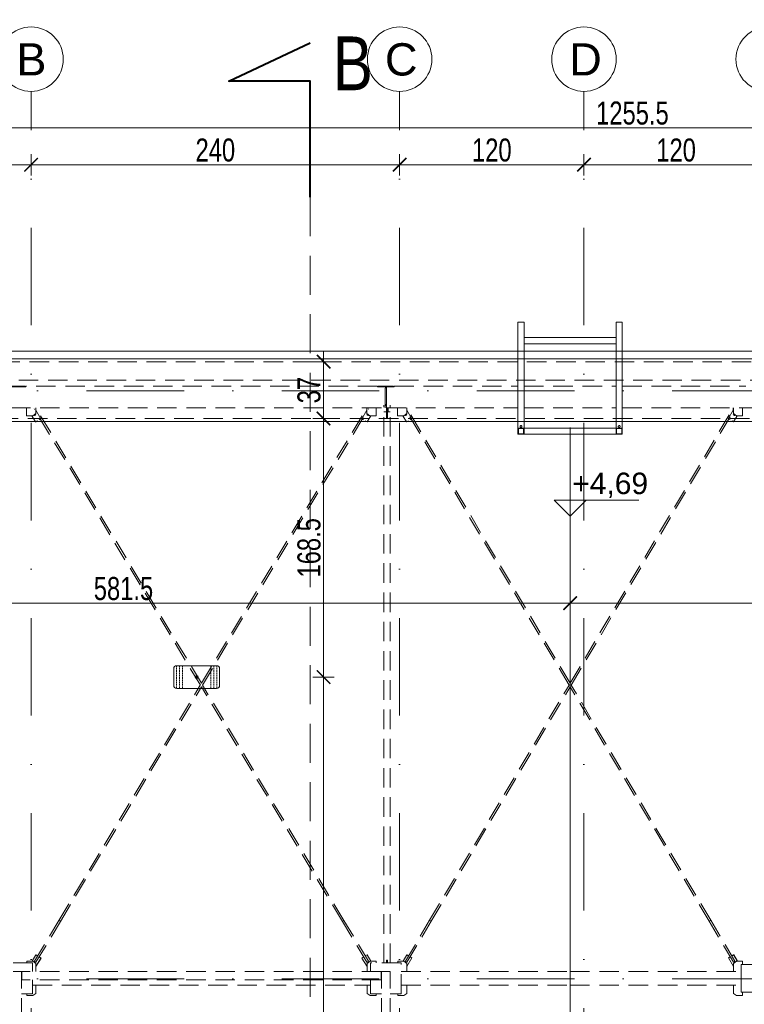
# Model space of a CAD drawing. Header units: millimetres. Extents: x -13532 to 2392, y -5241 to 5322.
# Tile 10 of 256: x -11292 to -10820, y -208 to 433. Entities that reach past the tile are written whole.
import ezdxf

# ---------------------------------------------------------------- set-up
doc = ezdxf.new("R2010")
doc.units = ezdxf.units.MM
for name, pattern in [('DASH', [0.75, 0.5, -0.25]), ('DASHED', [19.05, 12.7, -6.35]), ('KRESKAKROPKA2', [12.7, 6.35, -3.175, 0, -3.175]), ('XKITLINE00', [0])]:
    doc.linetypes.add(name, pattern=pattern)
doc.layers.get('Defpoints').update_dxf_attribs({"true_color": 0xdae6d4})
for name, color, linetype, lineweight in [('- AGP-1_OPISY', 7, 'Continuous', 9), ('- AGP-1_WYMIARY', 8, 'Continuous', 9), ('cz-sr', 150, 'Continuous', 15), ('dach', 151, 'Continuous', 9), ('LINII', 7, 'Continuous', 15), ('Wymiarowanie - Poziomy - AGP1', 172, 'Continuous', 5)]:
    doc.layers.add(name, color=color, linetype=linetype, lineweight=lineweight)
for name, color, linetype, lineweight, true_color in [('a___wymiary', 7, 'Continuous', 5, 0x666666), ('KONSTRUKCJA - CIE - AGP1', 7, 'Continuous', 5, 0xbfbfbf), ('OPIS - AGP1', 7, 'Continuous', 0, 0x7f7f7f), ('OSI', 7, 'KRESKAKROPKA2', 5, 0x7f7f7f), ('wymiary', 7, 'Continuous', 5, 0x7f7f7f), ('WYMIARY - AGP1', 7, 'Continuous', 5, 0x716d5a)]:
    doc.layers.add(name, color=color, linetype=linetype, lineweight=lineweight, true_color=true_color)
doc.styles.add('ARIAL', font='arial.ttf', dxfattribs={"width": 0.8})
doc.styles.add('ARIAL NARROW', font='ARIALN.TTF', dxfattribs={"width": 0.9})
doc.styles.add('GENERATED_STYLE_2', font='ARIAL.TTF', dxfattribs={"width": 0.999153})
doc.dimstyles.new('wymiary agp1', dxfattribs={"dimtxt": 15, "dimasz": 5, "dimexe": 5, "dimexo": 5, "dimgap": 1.8, "dimtad": 1, "dimdec": 3, "dimrnd": 0.5, "dimdsep": 46, "dimtxsty": 'ARIAL NARROW', "dimblk": 'znacznik', "dimcen": 1.5, "dimse1": 1, "dimse2": 1, "dimclrd": 256, "dimclre": 256, "dimazin": 0, "dimtfac": 1, "dimtdec": 3, "dimtmove": 1, "dimatfit": 3, "dimldrblk": 'znacznik', "dimfxl": 1000, "dimfxlon": 1, "dimlwd": -1, "dimarcsym": 0})

# ---------------------------------------------------------------- blocks, each defined once
blk = doc.blocks.new('osi')
at = {"layer": 'OSI', "ltscale": 10}
for p, q in [((-11284.44, 845.85), (-11284.44, 3158.85)), ((-11044.44, 845.85), (-11044.44, 3158.85)), ((-10924.41, 845.85), (-10924.41, 3158.85)), ((-11756.72, 2963.85), (-9340.14, 2963.85)), ((-11756.72, 2580.85), (-9340.14, 2580.85))]:
    blk.add_line(p, q, dxfattribs=at)
at = {"layer": 'OSI', "linetype": 'Continuous'}
for centre in [(-11284.44, 3179.85), (-11044.44, 3179.85), (-10924.41, 3179.85), (-10804.44, 3179.85)]:
    blk.add_circle(centre, 21, dxfattribs=at)
at = {"layer": 'LINII', "color": 18, "true_color": 0x000000, "char_height": 21, "width": 24.1308, "attachment_point": 1, "style": 'ARIAL'}
for s, insert in [('{\\W1;B}', (-11294.01, 3190.23)), ('{\\W1;C}', (-11054.01, 3190.23)), ('{\\W1;D}', (-10933.98, 3190.23))]:
    blk.add_mtext(s, dxfattribs=dict(at, insert=insert))
blk = doc.blocks.new('znacznik')
at = {"layer": 'a___wymiary'}
for p, q in [((0, 1.39), (0, -1.39)), ((1.39, 0), (-1.39, 0))]:
    blk.add_line(p, q, dxfattribs=at)
at = {"layer": 'a___wymiary', "const_width": 0.2}
blk.add_lwpolyline([(0.88, 0.88), (-0.88, -0.88)], dxfattribs=at)
blk = doc.blocks.new('*D659')
at = {"layer": 'Defpoints', "color": 0}
for p in [(-11266.58, 173.06), (-11093.94, 173.06), (-11250.19, 4.64)]:
    blk.add_point(p, dxfattribs=at)
at = {"layer": 'WYMIARY - AGP1'}
blk.add_line((-11093.94, 9.64), (-11093.94, 168.06), dxfattribs=at)
at = {"layer": 'WYMIARY - AGP1', "xscale": 5, "yscale": 5, "zscale": 5}
for p, rotation in [((-11093.94, 173.06), 90), ((-11093.94, 4.64), 270)]:
    blk.add_blockref('znacznik', p, dxfattribs=dict(at, rotation=rotation))
at = {"layer": 'WYMIARY - AGP1', "color": 18, "true_color": 0x000000, "insert": (-11103.4, 88.85), "char_height": 15, "attachment_point": 5, "rotation": 90, "style": 'ARIAL NARROW'}
blk.add_mtext('168.5', dxfattribs=at)
blk = doc.blocks.new('zabezp')
at = {"layer": '- AGP-1_WYMIARY'}
h = blk.add_hatch(color=7, dxfattribs=at)
h.dxf.hatch_style = 1
h.paths.add_polyline_path([(-16112.59, 5302.07, 1), (-16114.59, 5302.07, 1)])
at = {"layer": '- AGP-1_WYMIARY', "color": 7}
blk.add_lwpolyline([(-16128.51, 5307.51), (-16128.51, 5296.63, 0.414214), (-16126.51, 5294.63), (-16100.67, 5294.63, 0.414214), (-16098.67, 5296.63), (-16098.67, 5307.51, 0.414214), (-16100.67, 5309.51), (-16126.51, 5309.51, 0.414214)], format="xyb", close=True, dxfattribs=at)
at = {"layer": '- AGP-1_WYMIARY', "color": 7, "linetype": 'DASH', "ltscale": 2}
for points in [[(-16126.73, 5309.51), (-16126.73, 5294.63)], [(-16124.73, 5309.51), (-16124.73, 5294.63)], [(-16122.73, 5309.51), (-16122.73, 5294.63)], [(-16104.44, 5309.51), (-16104.44, 5294.63)], [(-16102.44, 5309.51), (-16102.44, 5294.63)], [(-16100.44, 5309.51), (-16100.44, 5294.63)]]:
    blk.add_lwpolyline(points, dxfattribs=at)
at = {"layer": '- AGP-1_WYMIARY', "color": 7}
blk.add_circle((-16113.59, 5302.07), 1, dxfattribs=at)
blk = doc.blocks.new('*D663')
at = {"layer": 'Defpoints', "color": 0}
for p in [(-11161.69, 4.64), (-11093.94, 4.64), (-11161.69, -495.36)]:
    blk.add_point(p, dxfattribs=at)
at = {"layer": 'WYMIARY - AGP1'}
blk.add_line((-11093.94, -490.36), (-11093.94, -0.36), dxfattribs=at)
at = {"layer": 'WYMIARY - AGP1', "xscale": 5, "yscale": 5, "zscale": 5}
for p, rotation in [((-11093.94, 4.64), 90), ((-11093.94, -495.36), 270)]:
    blk.add_blockref('znacznik', p, dxfattribs=dict(at, rotation=rotation))
at = {"layer": 'WYMIARY - AGP1', "color": 18, "true_color": 0x000000, "insert": (-11103.4, -245.36), "char_height": 15, "attachment_point": 5, "rotation": 90, "style": 'ARIAL NARROW'}
blk.add_mtext('500', dxfattribs=at)
blk = doc.blocks.new('DFGSGSGS')
at = {"layer": '- AGP-1_OPISY', "lineweight": 40}
blk.add_lwpolyline([(-11102.64, 3089.9), (-11102.64, 3165.64), (-11155.56, 3165.64), (-11102.64, 3190.41)], dxfattribs=at)
at = {"layer": '- AGP-1_OPISY', "linetype": 'DASHED', "lineweight": 0, "ltscale": 2}
blk.add_lwpolyline([(-11102.64, 3089.9), (-11102.64, 949.99)], dxfattribs=at)
at = {"layer": '- AGP-1_OPISY', "insert": (-11088, 3159.65), "char_height": 35, "width": 38.8305, "attachment_point": 7, "style": 'ARIAL'}
blk.add_mtext('B', dxfattribs=at)
blk = doc.blocks.new('*D1012')
at = {"layer": 'Defpoints', "color": 0}
for p in [(-10296.71, 362.49), (-11552.11, 173.81), (-10296.71, 169.56)]:
    blk.add_point(p, dxfattribs=at)
at = {"layer": 'WYMIARY - AGP1'}
blk.add_line((-11547.11, 362.49), (-10301.71, 362.49), dxfattribs=at)
at = {"layer": 'WYMIARY - AGP1', "xscale": 5, "yscale": 5, "zscale": 5, "rotation": 180}
blk.add_blockref('znacznik', (-11552.11, 362.49), dxfattribs=at)
at = {"layer": 'WYMIARY - AGP1', "xscale": 5, "yscale": 5, "zscale": 5}
blk.add_blockref('znacznik', (-10296.71, 362.49), dxfattribs=at)
at = {"layer": 'WYMIARY - AGP1', "color": 18, "true_color": 0x000000, "insert": (-10892.85, 371.95), "char_height": 15, "attachment_point": 5, "style": 'ARIAL NARROW'}
blk.add_mtext('1255.5', dxfattribs=at)
blk = doc.blocks.new('*D1013')
at = {"layer": 'Defpoints', "color": 0}
for p in [(-11284.44, 338.4), (-11284.44, 237.03), (-11533.21, 223.38)]:
    blk.add_point(p, dxfattribs=at)
at = {"layer": 'WYMIARY - AGP1'}
blk.add_line((-11528.21, 338.4), (-11289.44, 338.4), dxfattribs=at)
at = {"layer": 'WYMIARY - AGP1', "xscale": 5, "yscale": 5, "zscale": 5, "rotation": 180}
blk.add_blockref('znacznik', (-11533.21, 338.4), dxfattribs=at)
at = {"layer": 'WYMIARY - AGP1', "xscale": 5, "yscale": 5, "zscale": 5}
blk.add_blockref('znacznik', (-11284.44, 338.4), dxfattribs=at)
at = {"layer": 'WYMIARY - AGP1', "color": 18, "true_color": 0x000000, "insert": (-11408.82, 347.86), "char_height": 15, "attachment_point": 5, "style": 'ARIAL NARROW'}
blk.add_mtext('249', dxfattribs=at)
blk = doc.blocks.new('*D1181')
at = {"layer": 'Defpoints', "color": 0}
for p in [(-11093.94, 210.08), (-11006.79, 210.08), (-11006.79, 173.08)]:
    blk.add_point(p, dxfattribs=at)
at = {"layer": 'WYMIARY - AGP1'}
blk.add_line((-11093.94, 178.08), (-11093.94, 205.08), dxfattribs=at)
at = {"layer": 'WYMIARY - AGP1', "xscale": 5, "yscale": 5, "zscale": 5}
for p, rotation in [((-11093.94, 210.08), 90), ((-11093.94, 173.08), 270)]:
    blk.add_blockref('znacznik', p, dxfattribs=dict(at, rotation=rotation))
at = {"layer": 'WYMIARY - AGP1', "color": 18, "true_color": 0x000000, "insert": (-11103.4, 191.58), "char_height": 15, "attachment_point": 5, "rotation": 90, "style": 'ARIAL NARROW'}
blk.add_mtext('37', dxfattribs=at)
blk = doc.blocks.new('dffdh')
at = {"layer": 'KONSTRUKCJA - CIE - AGP1', "linetype": 'DASHED'}
for p, q in [((-32203.33, 7894.74), (-32199.33, 7894.74)), ((-32203.33, 7825.74), (-32203.33, 7894.74)), ((-32199.33, 7825.74), (-32199.33, 7894.74)), ((-32139.36, 7894.74), (-32135.36, 7894.74)), ((-32139.36, 7825.74), (-32139.36, 7894.74)), ((-32135.36, 7825.74), (-32135.36, 7894.74)), ((-32199.33, 7884.74), (-32199.33, 7880.74)), ((-32199.33, 7884.74), (-32139.36, 7884.74)), ((-32139.36, 7884.74), (-32139.36, 7880.74)), ((-32199.33, 7880.74), (-32139.36, 7880.74)), ((-32523.73, 7852.67), (-32534.73, 7852.67)), ((-32524.24, 7853.07), (-32534.24, 7853.07)), ((-32524.24, 7852.67), (-32524.24, 7853.07)), ((-32524.24, 7852.81), (-32523.73, 7852.81)), ((-32294.8, 7853.07), (-32523.73, 7853.07)), ((-32523.73, 7853.07), (-32523.73, 7852.67)), ((-32294.8, 7852.67), (-32294.8, 7853.07)), ((-32289.79, 7852.67), (-32294.8, 7852.67)), ((-32284.3, 7853.07), (-32294.3, 7853.07)), ((-32294.3, 7853.07), (-32294.3, 7852.67)), ((-32289.79, 7839.07), (-32289.79, 7852.67)), ((-32289.79, 7852.57), (-32288.8, 7852.57)), ((-32289.79, 7852.07), (-32288.8, 7852.07)), ((-32283.79, 7852.67), (-32288.8, 7852.67)), ((-32288.8, 7852.67), (-32288.8, 7839.07)), ((-32284.3, 7852.67), (-32284.3, 7853.07)), ((-32284.3, 7852.81), (-32283.79, 7852.81)), ((-32283.79, 7853.07), (-32203.33, 7853.08)), ((-32283.79, 7853.07), (-32283.79, 7852.67)), ((-32199.33, 7853.08), (-32139.36, 7853.08)), ((-32135.36, 7853.08), (-32054.81, 7853.08)), ((-32762.1, 7839.07), (-32289.79, 7839.07)), ((-32523.25, 7833.84), (-32523.25, 7839.07)), ((-32410.1, 7658.38), (-32518.22, 7838.26)), ((-32517.25, 7835.34), (-32517.25, 7839.07)), ((-32513.92, 7831.87), (-32517.24, 7837.39)), ((-32517.23, 7837.39), (-32517.23, 7839.07)), ((-32513.91, 7831.87), (-32517.23, 7837.41)), ((-32409.4, 7659.54), (-32517.19, 7838.88)), ((-32409.41, 7659.56), (-32301.69, 7838.88)), ((-32408.71, 7658.39), (-32300.66, 7838.26)), ((-32301.63, 7837.37), (-32304.94, 7831.87)), ((-32301.63, 7835.34), (-32301.63, 7839.07)), ((-32295.63, 7833.84), (-32295.63, 7839.07)), ((-32295.62, 7839.07), (-32295.62, 7833.84)), ((-32290.57, 7477.38), (-32290.57, 7840.67)), ((-32289.79, 7841.07), (-32288.8, 7841.07)), ((-32289.79, 7840.42), (-32288.8, 7840.42)), ((-32288.87, 7840.42), (-32288.87, 7832.37)), ((-32288.8, 7839.07), (-32203.33, 7839.08)), ((-32288.33, 7836.84), (-32288.33, 7839.07)), ((-32287.73, 7839.07), (-32287.73, 7836.84)), ((-32286.57, 7477.38), (-32286.57, 7840.67)), ((-32281.65, 7833.84), (-32281.65, 7839.07)), ((-32170, 7658.38), (-32276.64, 7838.25)), ((-32275.65, 7835.34), (-32275.65, 7839.07)), ((-32272.36, 7831.84), (-32275.64, 7837.36)), ((-32275.63, 7837.36), (-32275.63, 7839.07)), ((-32272.36, 7831.84), (-32275.63, 7837.36)), ((-32169.3, 7659.56), (-32275.6, 7838.87)), ((-32199.33, 7825.74), (-32199.33, 7839.08)), ((-32199.33, 7839.08), (-32139.36, 7839.08)), ((-32169.3, 7659.57), (-32063.07, 7838.87)), ((-32168.61, 7658.39), (-32062.03, 7838.25)), ((-32135.36, 7825.74), (-32135.35, 7839.08)), ((-32135.36, 7839.08), (-32049.8, 7839.08)), ((-32063.03, 7837.36), (-32066.31, 7831.83)), ((-32063.04, 7837.36), (-32063.04, 7839.08)), ((-32063.02, 7835.34), (-32063.02, 7839.08)), ((-32057.02, 7833.84), (-32057.02, 7839.08)), ((-32519.24, 7833.84), (-32523.25, 7833.84)), ((-32519.77, 7833.84), (-32517.35, 7829.81)), ((-32519.25, 7833.84), (-32517.25, 7835.34)), ((-32518.22, 7833.96), (-32518.08, 7834.05)), ((-32518.08, 7834.05), (-32517.72, 7834.27)), ((-32517.72, 7834.27), (-32517.35, 7834.48)), ((-32517.35, 7834.48), (-32517.19, 7834.57)), ((-32517.25, 7835.34), (-32517.24, 7835.34)), ((-32515.13, 7831.14), (-32513.92, 7831.87)), ((-32515.12, 7831.14), (-32513.91, 7831.87)), ((-32513.92, 7831.87), (-32513.91, 7831.87)), ((-32304.94, 7831.87), (-32303.75, 7831.15)), ((-32301.53, 7834.48), (-32301.69, 7834.57)), ((-32301.69, 7834.57), (-32301.55, 7834.48)), ((-32299.63, 7833.84), (-32301.63, 7835.34)), ((-32301.55, 7834.48), (-32301.19, 7834.27)), ((-32301.16, 7834.27), (-32301.53, 7834.48)), ((-32301.51, 7829.81), (-32299.09, 7833.84)), ((-32301.5, 7829.81), (-32299.07, 7833.84)), ((-32301.19, 7834.27), (-32300.82, 7834.05)), ((-32300.8, 7834.05), (-32301.16, 7834.27)), ((-32300.82, 7834.05), (-32300.66, 7833.96)), ((-32300.66, 7833.96), (-32300.8, 7834.05)), ((-32295.63, 7833.84), (-32299.63, 7833.84)), ((-32295.62, 7833.84), (-32295.63, 7833.84)), ((-32290.57, 7836.37), (-32288.87, 7836.37)), ((-32288.87, 7836.87), (-32288.33, 7836.87)), ((-32288.87, 7832.37), (-32288.27, 7832.37)), ((-32287.73, 7836.84), (-32288.33, 7836.84)), ((-32288.27, 7832.37), (-32288.27, 7836.84)), ((-32288.27, 7836.37), (-32286.57, 7836.37)), ((-32277.64, 7833.84), (-32281.65, 7833.84)), ((-32278.2, 7833.84), (-32275.8, 7829.8)), ((-32277.65, 7833.84), (-32275.65, 7835.34)), ((-32276.64, 7833.95), (-32276.49, 7834.04)), ((-32276.49, 7834.04), (-32276.12, 7834.26)), ((-32276.12, 7834.26), (-32275.76, 7834.47)), ((-32275.76, 7834.47), (-32275.6, 7834.56)), ((-32275.65, 7835.34), (-32275.64, 7835.34)), ((-32273.57, 7831.12), (-32272.36, 7831.84)), ((-32272.36, 7831.84), (-32272.36, 7831.84)), ((-32066.31, 7831.83), (-32065.1, 7831.12)), ((-32063.07, 7834.56), (-32062.91, 7834.47)), ((-32063.03, 7835.34), (-32063.02, 7835.34)), ((-32063.02, 7835.34), (-32061.02, 7833.84)), ((-32062.91, 7834.47), (-32062.55, 7834.26)), ((-32062.87, 7829.8), (-32060.47, 7833.84)), ((-32062.87, 7829.8), (-32060.47, 7833.84)), ((-32062.55, 7834.26), (-32062.18, 7834.04)), ((-32062.18, 7834.04), (-32062.03, 7833.95)), ((-32061.03, 7833.84), (-32061.02, 7833.84)), ((-32061.02, 7833.84), (-32057.02, 7833.84)), ((-32517.35, 7829.81), (-32516.16, 7830.52)), ((-32517.35, 7829.81), (-32517.33, 7829.81)), ((-32517.33, 7829.81), (-32516.15, 7830.52)), ((-32302.72, 7830.53), (-32301.51, 7829.81)), ((-32301.51, 7829.81), (-32301.5, 7829.81)), ((-32275.8, 7829.8), (-32274.6, 7830.51)), ((-32203.33, 7821.74), (-32203.33, 7825.74)), ((-32203.33, 7825.74), (-32199.33, 7825.74)), ((-32199.33, 7825.74), (-32203.33, 7825.74)), ((-32199.63, 7825.44), (-32203.03, 7825.44)), ((-32203.03, 7825.44), (-32203.03, 7822.04)), ((-32199.63, 7822.04), (-32199.63, 7825.44)), ((-32199.33, 7825.74), (-32199.33, 7821.74)), ((-32199.33, 7825.74), (-32139.36, 7825.74)), ((-32139.36, 7821.74), (-32139.36, 7825.74)), ((-32139.36, 7825.74), (-32135.36, 7825.74)), ((-32135.36, 7825.74), (-32139.36, 7825.74)), ((-32135.66, 7825.44), (-32139.06, 7825.44)), ((-32139.06, 7825.44), (-32139.06, 7822.04)), ((-32135.66, 7822.04), (-32135.66, 7825.44)), ((-32135.36, 7825.74), (-32135.36, 7821.74)), ((-32064.07, 7830.51), (-32062.87, 7829.8)), ((-32062.87, 7829.8), (-32062.87, 7829.8)), ((-32062.87, 7829.8), (-32062.87, 7829.8)), ((-32199.33, 7821.74), (-32203.33, 7821.74)), ((-32203.03, 7822.04), (-32199.63, 7822.04)), ((-32199.33, 7821.74), (-32139.36, 7821.74)), ((-32135.36, 7821.74), (-32139.36, 7821.74)), ((-32139.06, 7822.04), (-32135.66, 7822.04)), ((-32502.2, 7505.09), (-32410.11, 7658.39)), ((-32316.57, 7505.09), (-32408.72, 7658.4)), ((-32260.77, 7505.2), (-32170, 7658.39)), ((-32077.78, 7505.19), (-32168.61, 7658.39)), ((-32501.17, 7504.48), (-32409.41, 7657.23)), ((-32317.6, 7504.47), (-32409.42, 7657.24)), ((-32259.74, 7504.59), (-32169.3, 7657.21)), ((-32078.81, 7504.58), (-32169.31, 7657.22)), ((-32518.16, 7478.52), (-32502.2, 7505.09)), ((-32517.13, 7477.9), (-32501.17, 7504.48)), ((-32502.2, 7505.09), (-32502.05, 7505)), ((-32502.05, 7505), (-32502.2, 7505.09)), ((-32502.05, 7505), (-32501.69, 7504.78)), ((-32501.69, 7504.78), (-32502.05, 7505)), ((-32501.69, 7504.78), (-32501.33, 7504.57)), ((-32501.33, 7504.57), (-32501.69, 7504.78)), ((-32501.33, 7504.57), (-32501.17, 7504.48)), ((-32501.17, 7504.48), (-32501.33, 7504.57)), ((-32317.6, 7504.47), (-32317.45, 7504.56)), ((-32317.45, 7504.56), (-32317.6, 7504.47)), ((-32301.63, 7477.9), (-32317.6, 7504.47)), ((-32317.45, 7504.56), (-32317.09, 7504.78)), ((-32317.09, 7504.78), (-32317.45, 7504.56)), ((-32317.09, 7504.78), (-32316.73, 7505)), ((-32316.73, 7505), (-32317.09, 7504.78)), ((-32316.73, 7505), (-32316.57, 7505.09)), ((-32316.57, 7505.09), (-32316.73, 7505)), ((-32300.6, 7478.52), (-32316.57, 7505.09)), ((-32276.57, 7478.53), (-32260.77, 7505.2)), ((-32275.54, 7477.91), (-32259.74, 7504.59)), ((-32260.62, 7505.11), (-32260.77, 7505.2)), ((-32260.77, 7505.2), (-32260.62, 7505.11)), ((-32260.25, 7504.89), (-32260.62, 7505.11)), ((-32260.62, 7505.11), (-32260.25, 7504.89)), ((-32259.89, 7504.68), (-32260.25, 7504.89)), ((-32260.25, 7504.89), (-32259.89, 7504.68)), ((-32259.74, 7504.59), (-32259.89, 7504.68)), ((-32259.89, 7504.68), (-32259.74, 7504.59)), ((-32078.81, 7504.58), (-32078.66, 7504.67)), ((-32078.66, 7504.67), (-32078.81, 7504.58)), ((-32063, 7477.91), (-32078.81, 7504.58)), ((-32078.66, 7504.67), (-32078.3, 7504.88)), ((-32078.3, 7504.88), (-32078.66, 7504.67)), ((-32078.3, 7504.88), (-32077.93, 7505.1)), ((-32077.93, 7505.1), (-32078.3, 7504.88)), ((-32077.93, 7505.1), (-32077.78, 7505.19)), ((-32077.78, 7505.19), (-32077.93, 7505.1)), ((-32061.97, 7478.53), (-32077.78, 7505.19)), ((-32519.19, 7478.64), (-32523.19, 7478.64)), ((-32523.19, 7477.38), (-32523.19, 7478.64)), ((-32517.29, 7482.67), (-32519.71, 7478.64)), ((-32519.18, 7478.64), (-32519.19, 7478.64)), ((-32517.19, 7477.14), (-32519.19, 7478.64)), ((-32518.01, 7478.43), (-32518.16, 7478.52)), ((-32517.65, 7478.21), (-32518.01, 7478.43)), ((-32517.29, 7477.99), (-32517.65, 7478.21)), ((-32517.27, 7482.67), (-32517.29, 7482.67)), ((-32517.29, 7482.67), (-32516.09, 7481.95)), ((-32517.13, 7477.9), (-32517.29, 7477.99)), ((-32517.27, 7482.67), (-32516.09, 7481.96)), ((-32513.86, 7480.61), (-32517.18, 7475.09)), ((-32513.84, 7480.61), (-32517.17, 7475.07)), ((-32515.07, 7481.34), (-32513.86, 7480.61)), ((-32515.06, 7481.34), (-32513.84, 7480.61)), ((-32513.86, 7480.61), (-32513.84, 7480.61)), ((-32304.88, 7480.61), (-32303.68, 7481.33)), ((-32301.57, 7475.11), (-32304.88, 7480.61)), ((-32302.66, 7481.94), (-32301.45, 7482.67)), ((-32301.48, 7477.99), (-32301.63, 7477.9)), ((-32301.63, 7477.9), (-32301.47, 7477.99)), ((-32299.57, 7478.64), (-32301.57, 7477.14)), ((-32301.12, 7478.21), (-32301.48, 7477.99)), ((-32301.47, 7477.99), (-32301.1, 7478.21)), ((-32301.45, 7482.67), (-32301.43, 7482.67)), ((-32301.45, 7482.67), (-32299.03, 7478.64)), ((-32299.01, 7478.64), (-32301.43, 7482.67)), ((-32300.76, 7478.43), (-32301.12, 7478.21)), ((-32301.1, 7478.21), (-32300.74, 7478.43)), ((-32300.6, 7478.52), (-32300.76, 7478.43)), ((-32300.74, 7478.43), (-32300.6, 7478.52)), ((-32295.55, 7478.64), (-32299.57, 7478.64)), ((-32295.57, 7477.38), (-32295.57, 7478.64)), ((-32295.55, 7477.38), (-32295.55, 7478.64)), ((-32288.87, 7477.38), (-32288.87, 7479.11)), ((-32288.87, 7479.11), (-32288.27, 7479.11)), ((-32288.27, 7479.11), (-32288.27, 7477.38)), ((-32277.59, 7478.64), (-32281.59, 7478.64)), ((-32281.59, 7477.38), (-32281.59, 7478.64)), ((-32278.13, 7478.64), (-32275.74, 7482.68)), ((-32277.57, 7478.64), (-32277.59, 7478.64)), ((-32275.59, 7477.14), (-32277.59, 7478.64)), ((-32276.42, 7478.44), (-32276.57, 7478.53)), ((-32276.06, 7478.22), (-32276.42, 7478.44)), ((-32275.69, 7478), (-32276.06, 7478.22)), ((-32275.74, 7482.68), (-32274.53, 7481.97)), ((-32275.54, 7477.91), (-32275.69, 7478)), ((-32275.57, 7475.11), (-32272.3, 7480.64)), ((-32272.3, 7480.64), (-32275.57, 7475.11)), ((-32273.5, 7481.36), (-32272.3, 7480.64)), ((-32066.25, 7480.64), (-32065.04, 7481.35)), ((-32062.97, 7475.11), (-32066.25, 7480.64)), ((-32064.01, 7481.97), (-32062.81, 7482.68)), ((-32062.85, 7478), (-32063, 7477.91)), ((-32060.96, 7478.64), (-32062.96, 7477.14)), ((-32062.49, 7478.22), (-32062.85, 7478)), ((-32062.81, 7482.68), (-32062.8, 7482.68)), ((-32062.81, 7482.68), (-32062.8, 7482.68)), ((-32062.81, 7482.68), (-32060.41, 7478.64)), ((-32062.8, 7482.68), (-32060.41, 7478.64)), ((-32062.12, 7478.44), (-32062.49, 7478.22)), ((-32061.97, 7478.53), (-32062.12, 7478.44)), ((-32056.96, 7478.64), (-32060.97, 7478.64)), ((-32056.96, 7476.38), (-32056.96, 7478.64)), ((-32519.31, 7477.38), (-32539.31, 7477.38)), ((-32532.06, 7471.93), (-32526.56, 7471.93)), ((-32526.56, 7079.83), (-32526.56, 7471.93)), ((-32292.31, 7471.93), (-32526.31, 7471.93)), ((-32526.31, 7466.43), (-32526.31, 7471.93)), ((-32519.31, 7471.93), (-32519.31, 7477.38)), ((-32517.18, 7477.14), (-32517.19, 7477.14)), ((-32517.19, 7471.93), (-32517.19, 7477.14)), ((-32517.17, 7471.93), (-32517.17, 7475.08)), ((-32301.57, 7477.14), (-32301.57, 7471.93)), ((-32299.31, 7471.93), (-32299.31, 7477.38)), ((-32279.31, 7477.38), (-32299.31, 7477.38)), ((-32292.31, 7466.43), (-32292.31, 7471.93)), ((-32292.06, 7079.83), (-32292.06, 7471.93)), ((-32292.06, 7471.93), (-32286.56, 7471.93)), ((-32286.56, 7079.83), (-32286.56, 7471.93)), ((-32279.31, 7457.38), (-32279.31, 7477.38)), ((-32279.31, 7471.93), (-32169.3, 7471.93)), ((-32275.57, 7477.14), (-32275.59, 7477.14)), ((-32275.59, 7471.93), (-32275.59, 7477.14)), ((-32275.57, 7471.93), (-32275.57, 7475.12)), ((-32169.3, 7462.83), (-32169.3, 7471.93)), ((-32169.3, 7471.93), (-32057.84, 7471.93)), ((-32169.3, 7462.83), (-32169.3, 7471.93)), ((-32062.97, 7477.14), (-32062.96, 7477.14)), ((-32062.97, 7471.93), (-32062.97, 7475.12)), ((-32062.96, 7477.14), (-32062.96, 7471.93)), ((-32057.82, 7476.38), (-32057.84, 7476.38)), ((-32057.84, 7476.38), (-32057.84, 7458.38)), ((-32057.82, 7458.38), (-32057.82, 7476.38)), ((-32057.82, 7476.38), (-32040.83, 7476.38)), ((-32526.56, 7471.23), (-32526.54, 7471.23)), ((-32526.36, 7470.43), (-32526.56, 7470.43)), ((-32526.54, 7471.23), (-32526.47, 7471.23)), ((-32526.47, 7471.23), (-32526.31, 7471.23)), ((-32526.31, 7470.43), (-32526.36, 7470.43)), ((-32292.31, 7466.43), (-32526.31, 7466.43)), ((-32519.31, 7457.38), (-32519.31, 7466.43)), ((-32299.31, 7457.38), (-32299.31, 7466.43)), ((-32292.31, 7471.23), (-32292.27, 7471.23)), ((-32292.16, 7470.43), (-32292.31, 7470.43)), ((-32292.27, 7471.23), (-32292.06, 7471.23)), ((-32292.09, 7470.43), (-32292.16, 7470.43)), ((-32292.06, 7470.43), (-32292.09, 7470.43)), ((-32519.31, 7462.83), (-32299.31, 7462.83)), ((-32517.19, 7457.61), (-32517.19, 7462.83)), ((-32517.17, 7457.61), (-32517.17, 7462.83)), ((-32301.57, 7457.61), (-32301.57, 7462.83)), ((-32279.31, 7462.83), (-32169.3, 7462.83)), ((-32275.58, 7457.61), (-32275.58, 7462.83)), ((-32275.57, 7457.61), (-32275.57, 7462.83)), ((-32169.3, 7462.83), (-32057.84, 7462.83)), ((-32062.97, 7457.61), (-32062.97, 7462.83)), ((-32062.95, 7457.61), (-32062.95, 7462.83)), ((-32526.56, 7457.38), (-32519.31, 7457.38)), ((-32523.18, 7456.11), (-32523.18, 7457.38)), ((-32519.17, 7456.11), (-32523.18, 7456.11)), ((-32519.19, 7456.11), (-32517.19, 7457.61)), ((-32517.17, 7457.61), (-32519.17, 7456.11)), ((-32517.19, 7457.61), (-32517.17, 7457.61)), ((-32299.57, 7456.11), (-32301.57, 7457.61)), ((-32295.57, 7456.11), (-32299.57, 7456.11)), ((-32299.31, 7457.38), (-32292.06, 7457.38)), ((-32295.57, 7456.11), (-32295.57, 7457.38)), ((-32295.55, 7456.11), (-32295.57, 7456.11)), ((-32295.55, 7457.38), (-32295.55, 7456.11)), ((-32286.56, 7457.38), (-32279.31, 7457.38)), ((-32281.58, 7456.11), (-32281.58, 7457.38)), ((-32277.57, 7456.11), (-32281.58, 7456.11)), ((-32277.58, 7456.11), (-32275.58, 7457.61)), ((-32275.57, 7457.61), (-32277.57, 7456.11)), ((-32275.58, 7457.61), (-32275.57, 7457.61)), ((-32060.97, 7456.11), (-32062.97, 7457.61)), ((-32062.97, 7457.61), (-32062.95, 7457.61)), ((-32062.95, 7457.61), (-32060.95, 7456.11)), ((-32060.97, 7456.11), (-32060.95, 7456.11)), ((-32060.95, 7456.11), (-32056.96, 7456.11)), ((-32057.84, 7458.38), (-32057.82, 7458.38)), ((-32057.82, 7458.38), (-32040.83, 7458.38)), ((-32056.96, 7456.11), (-32056.96, 7458.38))]:
    blk.add_line(p, q, dxfattribs=at)
for centre, start, end in [((-32201.33, 7826.84), 108, 288), ((-32201.33, 7826.84), 288, 108), ((-32137.36, 7826.84), 108, 288), ((-32137.36, 7826.84), 288, 108)]:
    blk.add_arc(centre, 0.6, start, end, dxfattribs=at)
blk = doc.blocks.new('*D5311')
at = {"layer": 'Defpoints', "color": 0}
for p in [(-11515.11, 90.83), (-10933.42, 90.83), (-10933.42, 52.78)]:
    blk.add_point(p, dxfattribs=at)
at = {"layer": 'WYMIARY - AGP1'}
blk.add_line((-11510.11, 52.78), (-10938.42, 52.78), dxfattribs=at)
at = {"layer": 'WYMIARY - AGP1', "xscale": 5, "yscale": 5, "zscale": 5, "rotation": 180}
blk.add_blockref('znacznik', (-11515.11, 52.78), dxfattribs=at)
at = {"layer": 'WYMIARY - AGP1', "xscale": 5, "yscale": 5, "zscale": 5}
blk.add_blockref('znacznik', (-10933.42, 52.78), dxfattribs=at)
at = {"layer": 'WYMIARY - AGP1', "color": 18, "true_color": 0x000000, "insert": (-11224.26, 62.24), "char_height": 15, "attachment_point": 5, "style": 'ARIAL NARROW'}
blk.add_mtext('581.5', dxfattribs=at)
blk = doc.blocks.new('*D5312')
at = {"layer": 'Defpoints', "color": 0}
for p in [(-10333.71, 52.78), (-10933.42, 37.89), (-10333.71, 37.89)]:
    blk.add_point(p, dxfattribs=at)
at = {"layer": 'WYMIARY - AGP1'}
blk.add_line((-10928.42, 52.78), (-10338.71, 52.78), dxfattribs=at)
at = {"layer": 'WYMIARY - AGP1', "xscale": 5, "yscale": 5, "zscale": 5, "rotation": 180}
blk.add_blockref('znacznik', (-10933.42, 52.78), dxfattribs=at)
at = {"layer": 'WYMIARY - AGP1', "xscale": 5, "yscale": 5, "zscale": 5}
blk.add_blockref('znacznik', (-10333.71, 52.78), dxfattribs=at)
at = {"layer": 'WYMIARY - AGP1', "color": 18, "true_color": 0x000000, "insert": (-10633.56, 62.24), "char_height": 15, "attachment_point": 5, "style": 'ARIAL NARROW'}
blk.add_mtext('599.5', dxfattribs=at)
blk = doc.blocks.new('*D5318')
at = {"layer": 'Defpoints', "color": 0}
for p in [(-11044.44, 338.4), (-11044.44, 243.38), (-11284.44, 237.03)]:
    blk.add_point(p, dxfattribs=at)
at = {"layer": 'WYMIARY - AGP1'}
blk.add_line((-11279.44, 338.4), (-11049.44, 338.4), dxfattribs=at)
at = {"layer": 'WYMIARY - AGP1', "xscale": 5, "yscale": 5, "zscale": 5, "rotation": 180}
blk.add_blockref('znacznik', (-11284.44, 338.4), dxfattribs=at)
at = {"layer": 'WYMIARY - AGP1', "xscale": 5, "yscale": 5, "zscale": 5}
blk.add_blockref('znacznik', (-11044.44, 338.4), dxfattribs=at)
at = {"layer": 'WYMIARY - AGP1', "color": 18, "true_color": 0x000000, "insert": (-11164.44, 347.86), "char_height": 15, "attachment_point": 5, "style": 'ARIAL NARROW'}
blk.add_mtext('240', dxfattribs=at)
blk = doc.blocks.new('*D5319')
at = {"layer": 'Defpoints', "color": 0}
for p in [(-10924.41, 338.4), (-11044.44, 243.38), (-10924.41, 243.38)]:
    blk.add_point(p, dxfattribs=at)
at = {"layer": 'WYMIARY - AGP1'}
blk.add_line((-11039.44, 338.4), (-10929.41, 338.4), dxfattribs=at)
at = {"layer": 'WYMIARY - AGP1', "xscale": 5, "yscale": 5, "zscale": 5, "rotation": 180}
blk.add_blockref('znacznik', (-11044.44, 338.4), dxfattribs=at)
at = {"layer": 'WYMIARY - AGP1', "xscale": 5, "yscale": 5, "zscale": 5}
blk.add_blockref('znacznik', (-10924.41, 338.4), dxfattribs=at)
at = {"layer": 'WYMIARY - AGP1', "color": 18, "true_color": 0x000000, "insert": (-10984.42, 347.86), "char_height": 15, "attachment_point": 5, "style": 'ARIAL NARROW'}
blk.add_mtext('120', dxfattribs=at)
blk = doc.blocks.new('*D5320')
at = {"layer": 'Defpoints', "color": 0}
for p in [(-10804.44, 338.4), (-10924.41, 248.98), (-10804.44, 248.98)]:
    blk.add_point(p, dxfattribs=at)
at = {"layer": 'WYMIARY - AGP1'}
blk.add_line((-10919.41, 338.4), (-10809.44, 338.4), dxfattribs=at)
at = {"layer": 'WYMIARY - AGP1', "xscale": 5, "yscale": 5, "zscale": 5, "rotation": 180}
blk.add_blockref('znacznik', (-10924.41, 338.4), dxfattribs=at)
at = {"layer": 'WYMIARY - AGP1', "xscale": 5, "yscale": 5, "zscale": 5}
blk.add_blockref('znacznik', (-10804.44, 338.4), dxfattribs=at)
at = {"layer": 'WYMIARY - AGP1', "color": 18, "true_color": 0x000000, "insert": (-10864.42, 347.86), "char_height": 15, "attachment_point": 5, "style": 'ARIAL NARROW'}
blk.add_mtext('120', dxfattribs=at)

msp = doc.modelspace()

# ---------------------------------------------------------------- linework, layer by layer
at = {"layer": 'cz-sr', "linetype": 'XKITLINE00', "ltscale": 5}
for p, q in [((-10967.445, 235.7885), (-10963.445, 235.7885)), ((-10967.445, 235.7885), (-10967.445, 166.7881)), ((-10963.445, 235.7885), (-10963.445, 166.7881)), ((-10903.4726, 235.7885), (-10899.4726, 235.7885)), ((-10903.4726, 235.7885), (-10903.4726, 166.7881)), ((-10899.4726, 235.7885), (-10899.4726, 166.7881)), ((-10963.445, 221.7885), (-10963.445, 225.7885)), ((-10963.445, 225.7885), (-10903.4726, 225.7885)), ((-10903.4726, 221.7885), (-10903.4726, 225.7885)), ((-10963.445, 221.7885), (-10903.4726, 221.7885)), ((-10967.445, 166.7881), (-10963.445, 166.7881)), ((-10967.445, 162.7881), (-10967.445, 166.7881)), ((-10967.445, 166.7881), (-10963.445, 166.7881)), ((-10903.4726, 166.7881), (-10963.445, 166.7881)), ((-10963.445, 166.7881), (-10963.445, 162.7881)), ((-10903.4726, 166.7881), (-10899.4726, 166.7881)), ((-10903.4726, 162.7881), (-10903.4726, 166.7881)), ((-10903.4726, 166.7881), (-10899.4726, 166.7881)), ((-10899.4726, 166.7881), (-10899.4726, 162.7881)), ((-10963.445, 162.7881), (-10967.445, 162.7881)), ((-10963.745, 166.4881), (-10967.145, 166.4881)), ((-10967.145, 166.4881), (-10967.145, 163.0881)), ((-10967.145, 163.0881), (-10963.745, 163.0881)), ((-10963.745, 163.0881), (-10963.745, 166.4881)), ((-10903.4726, 162.7881), (-10963.445, 162.7881)), ((-10899.4726, 162.7881), (-10903.4726, 162.7881)), ((-10899.7726, 166.4881), (-10903.1726, 166.4881)), ((-10903.1726, 166.4881), (-10903.1726, 163.0881)), ((-10903.1726, 163.0881), (-10899.7726, 163.0881)), ((-10899.7726, 163.0881), (-10899.7726, 166.4881))]:
    msp.add_line(p, q, dxfattribs=at)
at = {"layer": 'dach'}
for p, q in [((-11559.1066, 217.0354), (-10289.7067, 217.0354)), ((-11554.1066, 212.0358), (-10294.7067, 212.0358)), ((-11513.1066, 171.0391), (-10335.7067, 171.1332))]:
    msp.add_line(p, q, dxfattribs=at)
at = {"layer": 'dach', "linetype": 'DASHED'}
for p, q in [((-11552.1066, 210.036), (-10296.7067, 210.136)), ((-11540.1066, 198.0369), (-10308.7067, 198.135)), ((-11515.1066, 173.0389), (-10333.7067, 173.1333))]:
    msp.add_line(p, q, dxfattribs=at)
at = {"layer": 'dach'}
msp.add_lwpolyline([(-10933.4195, 167.1734), (-10933.4232, -1657.877)], dxfattribs=at)
at = {"layer": 'OPIS - AGP1'}
msp.add_line((-10943.8622, 119.9619), (-10888.7298, 119.9619), dxfattribs=at)
msp.add_lwpolyline([(-10943.8622, 119.9619), (-10933.4196, 109.5194), (-10922.9771, 119.9619)], dxfattribs=at)

# ---------------------------------------------------------------- block references
at = {"layer": '- AGP-1_WYMIARY', "xscale": -1}
msp.add_blockref('zabezp', (-27290.1935, -5297.4319), dxfattribs=at)
at = {"layer": 'cz-sr'}
msp.add_blockref('osi', (0, -2772.7313), dxfattribs=at)
at = {"layer": 'wymiary'}
for name, p in [('DFGSGSGS', (0, -2772.7311)), ('dffdh', (21235.8836, -7658.9495))]:
    msp.add_blockref(name, p, dxfattribs=at)

# ---------------------------------------------------------------- texts
at = {"layer": 'Wymiarowanie - Poziomy - AGP1', "insert": (-10932.0622, 121.2241), "char_height": 14, "attachment_point": 7, "style": 'GENERATED_STYLE_2'}
msp.add_mtext('+4,69', dxfattribs=at)

# ---------------------------------------------------------------- dimensions: what is measured, and where the dimension line sits
at = {"layer": 'WYMIARY - AGP1'}
dim = msp.add_linear_dim(base=(-10296.7067, 362.4867), p1=(-11552.1066, 173.8099), p2=(-10296.7067, 169.5585), dimstyle='wymiary agp1', override={"dimblk": 'znacznik', "dimclrd": 256, "dimclre": 256}, dxfattribs=at)
dim.commit()
dim.dimension.update_dxf_attribs({"geometry": '*D1012', "text_midpoint": (-10892.8498, 362.4867), "dimtype": 160})
for base, p1, p2, override, picture, middle in [((-11284.4379, 338.4017), (-11533.2059, 223.3812), (-11284.4379, 237.0283), {"dimclrd": 256, "dimclre": 256}, '*D1013', (-11408.8219, 347.8603)), ((-10933.4197, 52.7845), (-11515.1066, 90.8311), (-10933.4197, 90.8299), {"dimblk": 'znacznik'}, '*D5311', (-11224.2632, 62.2431)), ((-10333.7067, 52.7844), (-10933.4198, 37.8872), (-10333.7067, 37.8872), {"dimblk": 'znacznik'}, '*D5312', (-10633.5633, 62.243))]:
    dim = msp.add_linear_dim(base=base, p1=p1, p2=p2, dimstyle='wymiary agp1', override=override, dxfattribs=at)
    dim.commit()
    dim.dimension.update_dxf_attribs({"geometry": picture, "text_midpoint": middle})
for base, p1, p2, picture, middle in [((-11044.4379, 338.4017), (-11284.4379, 237.0283), (-11044.4379, 243.3802), '*D5318', (-11164.4379, 347.8603)), ((-10924.4069, 338.4017), (-11044.4379, 243.3802), (-10924.4069, 243.3802), '*D5319', (-10984.4224, 347.8603)), ((-10804.4379, 338.4017), (-10924.4069, 248.9805), (-10804.4379, 248.9805), '*D5320', (-10864.4224, 347.8603))]:
    dim = msp.add_linear_dim(base=base, p1=p1, p2=p2, dimstyle='wymiary agp1', dxfattribs=at)
    dim.commit()
    dim.dimension.update_dxf_attribs({"geometry": picture, "text_midpoint": middle})
for base, p1, p2, picture, middle in [((-11093.9443, 210.0795), (-11006.7902, 173.0795), (-11006.7932, 210.0795), '*D1181', (-11103.4029, 191.5795)), ((-11093.9443, 173.0588), (-11250.1861, 4.6371), (-11266.5776, 173.0588), '*D659', (-11103.4029, 88.848)), ((-11093.9443, 4.6371), (-11161.686, -495.3629), (-11161.686, 4.6371), '*D663', (-11103.4029, -245.3629))]:
    dim = msp.add_linear_dim(base=base, p1=p1, p2=p2, angle=90, dimstyle='wymiary agp1', override={"dimblk": 'znacznik', "dimclrd": 256, "dimclre": 256}, dxfattribs=at)
    dim.commit()
    dim.dimension.update_dxf_attribs({"geometry": picture, "text_midpoint": middle})

doc.saveas('drawing.dxf')
